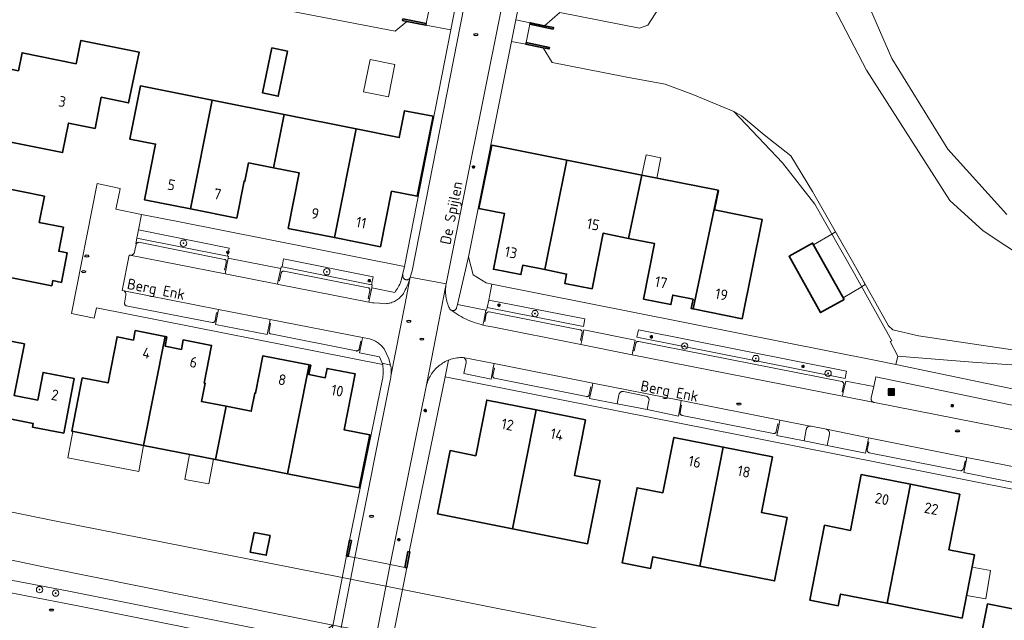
# Model space of a CAD drawing. Header units: metres. Extents: x 152610 to 160096, y 456114 to 462495.
# Tile 137 of 256: x 156603 to 156726, y 459169 to 459245. Entities that reach past the tile are written whole.
import ezdxf
from ezdxf.enums import TextEntityAlignment as Align

# ---------------------------------------------------------------- set-up
doc = ezdxf.new("R2010")
doc.units = ezdxf.units.M
doc.header["$LTSCALE"] = 0.5
doc.layers.get('0').update_dxf_attribs({"linetype": 'CONTINUOUS'})
for name, color, linetype, lineweight in [('B-PV-GK-BESCHOEIING-G', 251, 'GK-BESCHOEIING-SO', 18), ('B-PV-GK-KADEMUUR-GV', 251, 'CONTINUOUS', 35), ('B-PV-GR-BEPLANTING_CULTUUR_BODEMBEDEKKER-GV', 251, 'CONTINUOUS', 18), ('B-PV-GR-BOOM-S', 251, 'CONTINUOUS', 25), ('B-PV-IE-MEUBILAIR-S', 251, 'CONTINUOUS', 25), ('B-PV-IE-MEUBILAIR_WEGMEUBILAIR_AFVALBAK-S', 251, 'CONTINUOUS', 25), ('B-PV-KW-KUNSTWERK_DEK-GV', 251, 'CONTINUOUS', 18), ('B-PV-OG-BEBOUWING-GV', 6, 'CONTINUOUS', 35), ('B-PV-OG-BEBOUWING-T18', 1, 'CONTINUOUS', 18), ('B-PV-OG-BEBOUWING_OVERBOUWING-GV', 251, 'CONTINUOUS', 18), ('B-PV-OG-TERREIN_BEGROEID-GV', 251, 'CONTINUOUS', 18), ('B-PV-OG-TERREIN_OEVER-GV', 251, 'CONTINUOUS', 18), ('B-PV-OG-TOPOGRAFIE-T18', 1, 'CONTINUOUS', 18), ('B-PV-OG-WATER_SLOOT-GV', 251, 'CONTINUOUS', 18), ('B-PV-VH-OPENVERHARDING_BETONSTRAATSTEEN-GV', 251, 'CONTINUOUS', 18), ('B-PV-VH-OPENVERHARDING_TEGEL-GV', 251, 'CONTINUOUS', 18)]:
    doc.layers.add(name, color=color, linetype=linetype, lineweight=lineweight)
doc.styles.add('NLCS-ISO', font='NLCS-ISO.ttf')
doc.styles.add('NLCS-ISO-M750-T18', font='NLCS-ISO.ttf', dxfattribs={"height": 1.35})
doc.linetypes.add('GK-BESCHOEIING-SO', pattern='A,18,-3,[1,NLCS.SHX,S=0.6,R=0,X=0,Y=0],-3', length=24)

# ---------------------------------------------------------------- blocks, each defined once
blk = doc.blocks.new('SIE-WEG_AFVALBAK-SO')
h = blk.add_hatch(color=256)
h.dxf.hatch_style = 1
h.paths.add_polyline_path([(-1.5, -1.5), (1.5, -1.5), (1.5, 1.5), (-1.5, 1.5)])
for points in [[(-2, -2), (2, -2), (2, 2), (-2, 2)], [(-1.5, -1.5), (1.5, -1.5), (1.5, 1.5), (-1.5, 1.5)]]:
    blk.add_lwpolyline(points, close=True)
blk = doc.blocks.new('SIE-MEUBILAIR_PAAL_LICHTMAST-SO')
for points in [[(-0.62, 0), (-1, 0)], [(-0.71, 0.71), (-0.44, 0.44)], [(0, 1), (0, 0.62)], [(0.44, 0.44), (0.71, 0.71)], [(1, 0), (0.62, 0)], [(-0.71, -0.71), (-0.44, -0.44)], [(0, -0.62), (0, -1)], [(0.44, -0.44), (0.71, -0.71)]]:
    blk.add_lwpolyline(points)
blk.add_circle((0, 0), 0.5)
blk = doc.blocks.new('SIE-MEUBILAIR_PUT_RIOOLPUT-SO')
blk.add_ellipse((0, 0), major_axis=(1.25, 0), ratio=0.54)
blk = doc.blocks.new('SGR-BOOM_GBKN-SO')
at = {"linetype": 'ByBlock', "lineweight": 18}
h = blk.add_hatch(color=0, dxfattribs=at)
h.dxf.hatch_style = 1
edge = h.paths.add_edge_path()
edge.add_arc((0, 0), 0.25, 0, 360)
at = {"color": 0, "linetype": 'ByBlock', "lineweight": 18}
for radius in [2, 0.25]:
    blk.add_circle((0, 0), radius, dxfattribs=at)
at = {"color": 0, "linetype": 'ByBlock', "lineweight": 18, "style": 'NLCS-ISO'}
blk.add_attdef('SOORT', (2.5, 0), '', height=1.5, dxfattribs=at)

msp = doc.modelspace()

# ---------------------------------------------------------------- linework, layer by layer
at = {"layer": 'B-PV-GK-BESCHOEIING-G', "flags": 128}
for points in [[(156684.875, 459270.946), (156687.819, 459270.342), (156682.909, 459246.096), (156681.49, 459243.993), (156680.467, 459243.581), (156670.452, 459245.554), (156668.515, 459243.906)], [(156651.215, 459244.447), (156649.724, 459243.233), (156627.415, 459247.526), (156606.156, 459251.672), (156605.947, 459251.722), (156605.737, 459251.764), (156605.525, 459251.799), (156605.312, 459251.825), (156605.098, 459251.844), (156604.883, 459251.854), (156604.668, 459251.857), (156604.454, 459251.851), (156604.24, 459251.838), (156604.026, 459251.816), (156603.813, 459251.787), (156603.602, 459251.75), (156603.392, 459251.704), (156603.184, 459251.651), (156602.978, 459251.591), (156602.774, 459251.523), (156602.573, 459251.447), (156602.375, 459251.363), (156602.181, 459251.273), (156601.989, 459251.175), (156601.802, 459251.07), (156601.619, 459250.959), (156601.439, 459250.84), (156601.265, 459250.715), (156601.095, 459250.584), (156600.93, 459250.446), (156600.85, 459250.375), (156599.286, 459248.073), (156591.639, 459230.816), (156584.873, 459215.641), (156578.728, 459201.686), (156575.947, 459195.46), (156575.86, 459195.258), (156575.781, 459195.054), (156575.709, 459194.846), (156575.645, 459194.636), (156575.588, 459194.424), (156575.539, 459194.21), (156575.498, 459193.994), (156575.465, 459193.777), (156575.44, 459193.559), (156575.423, 459193.34), (156575.413, 459193.121), (156575.412, 459192.901), (156575.419, 459192.682), (156575.433, 459192.463), (156575.456, 459192.244), (156575.487, 459192.027), (156575.525, 459191.81), (156575.572, 459191.596), (156575.626, 459191.383), (156575.688, 459191.172), (156575.757, 459190.964), (156575.834, 459190.758), (156575.919, 459190.556), (156576.011, 459190.356), (156576.11, 459190.16), (156576.216, 459189.968), (156576.329, 459189.78), (156576.449, 459189.596), (156576.575, 459189.416), (156576.708, 459189.241), (156576.847, 459189.072), (156576.992, 459188.907), (156577.144, 459188.748), (156577.3, 459188.594), (156577.463, 459188.446), (156577.63, 459188.304), (156577.803, 459188.169), (156577.981, 459188.039), (156578.163, 459187.917), (156578.349, 459187.801), (156578.54, 459187.692), (156578.734, 459187.59), (156578.932, 459187.495), (156579.134, 459187.407), (156579.338, 459187.327), (156579.545, 459187.254), (156579.755, 459187.189), (156579.764, 459187.186), (156606.908, 459181.666), (156642.643, 459174.609), (156717.622, 459159.705)], [(156668.335, 459241.136), (156669.459, 459239.263), (156673.524, 459238.493), (156678.876, 459237.453), (156683.676, 459236.542), (156687.148, 459235.266)], [(156569.108, 459183.556), (156605.882, 459175.773), (156641.893, 459168.538), (156649.49, 459167.117), (156747.915, 459147.597)]]:
    msp.add_lwpolyline(points, dxfattribs=at)
at = {"layer": 'B-PV-GK-KADEMUUR-GV', "flags": 128}
for points in [[(156653.641, 459244.164), (156650.699, 459244.755), (156650.66, 459244.559), (156651.215, 459244.447), (156653.601, 459243.968)], [(156668.515, 459243.906), (156666.716, 459244.278), (156666.676, 459244.082), (156669.614, 459243.475), (156669.654, 459243.671)], [(156669.138, 459241.174), (156666.201, 459241.782), (156666.16, 459241.586), (156668.335, 459241.136), (156669.098, 459240.979)], [(156644.251, 459179.163), (156644.006, 459179.227), (156643.611, 459177.23), (156643.84, 459177.177)], [(156651.488, 459177.766), (156651.344, 459177.792), (156650.964, 459175.797), (156651.187, 459175.755), (156651.577, 459177.738)]]:
    msp.add_lwpolyline(points, close=True, dxfattribs=at)
at = {"layer": 'B-PV-GR-BEPLANTING_CULTUUR_BODEMBEDEKKER-GV', "flags": 128}
for points in [[(156657.275, 459246.199), (156654.177, 459246.829), (156654.137, 459246.633), (156653.641, 459244.164), (156653.601, 459243.968), (156656.723, 459243.376)], [(156666.716, 459244.278), (156664.923, 459244.643), (156664.38, 459241.924), (156666.16, 459241.586), (156666.201, 459241.782), (156666.676, 459244.082)], [(156678.44, 459197.911), (156678.376, 459197.915), (156678.312, 459197.911), (156678.25, 459197.9), (156678.189, 459197.881), (156678.131, 459197.854), (156678.077, 459197.82), (156678.027, 459197.78), (156677.984, 459197.734), (156677.946, 459197.682), (156677.914, 459197.627), (156677.89, 459197.568), (156677.874, 459197.506), (156677.637, 459196.374), (156681.422, 459195.637), (156681.649, 459196.74), (156681.652, 459196.752), (156681.661, 459196.814), (156681.662, 459196.876), (156681.655, 459196.938), (156681.641, 459196.999), (156681.618, 459197.058), (156681.589, 459197.113), (156681.552, 459197.164), (156681.51, 459197.21), (156681.462, 459197.25), (156681.409, 459197.284), (156681.353, 459197.311), (156681.293, 459197.33), (156678.457, 459197.908)], [(156702.04, 459193.535), (156701.915, 459193.56), (156701.86, 459193.56), (156701.8, 459193.552), (156701.742, 459193.536), (156701.687, 459193.513), (156701.635, 459193.482), (156701.587, 459193.445), (156701.545, 459193.402), (156701.509, 459193.354), (156701.48, 459193.301), (156701.458, 459193.245), (156701.444, 459193.187), (156701.437, 459193.127), (156701.165, 459191.69), (156704.073, 459191.128), (156704.356, 459192.569), (156704.363, 459192.629), (156704.362, 459192.694), (156704.353, 459192.758), (156704.337, 459192.82), (156704.313, 459192.88), (156704.282, 459192.937), (156704.244, 459192.989), (156704.199, 459193.036), (156704.15, 459193.078), (156704.095, 459193.113), (156704.037, 459193.141), (156703.976, 459193.161)]]:
    msp.add_lwpolyline(points, close=True, dxfattribs=at)
at = {"layer": 'B-PV-KW-KUNSTWERK_DEK-GV', "flags": 128}
msp.add_lwpolyline([(156643.84, 459177.177), (156643.611, 459177.23), (156641.916, 459168.67), (156641.752, 459167.749), (156642.797, 459167.567), (156647.253, 459166.703), (156649.336, 459166.256), (156649.5, 459167.174), (156651.187, 459175.755), (156650.964, 459175.797), (156649.105, 459176.171), (156644.66, 459177.059)], close=True, dxfattribs=at)
at = {"layer": 'B-PV-OG-BEBOUWING-GV', "flags": 128}
for points in [[(156600.354, 459238.648), (156598.805, 459231.031), (156600.796, 459230.626), (156600.557, 459229.448), (156607.907, 459227.954), (156608.66, 459231.657), (156611.984, 459230.985), (156612.777, 459234.902), (156616.212, 459234.19), (156617.545, 459240.577), (156610.215, 459242.067), (156609.615, 459239.117), (156602.804, 459240.502), (156602.345, 459238.243)], [(156634.216, 459241.121), (156633.046, 459235.47), (156635.033, 459235.045), (156636.203, 459240.696)], [(156626.724, 459234.526), (156617.688, 459236.327), (156616.359, 459229.658), (156619.596, 459229.013), (156618.202, 459222.021), (156624.003, 459220.865)], [(156634.441, 459226.042), (156635.773, 459232.723), (156626.724, 459234.526), (156624.003, 459220.865), (156629.801, 459219.709), (156630.729, 459224.38), (156630.837, 459224.359), (156631.293, 459226.664)], [(156654.498, 459232.525), (156650.922, 459233.222), (156650.248, 459229.838), (156644.826, 459230.919), (156642.083, 459217.265), (156647.874, 459216.121), (156649.285, 459223.102), (156652.498, 459222.455)], [(156644.826, 459230.919), (156635.773, 459232.723), (156634.441, 459226.042), (156637.669, 459225.405), (156636.288, 459218.41), (156642.083, 459217.265)], [(156671.32, 459226.989), (156661.875, 459228.865), (156660.262, 459220.942), (156663.487, 459220.274), (156662.093, 459213.284), (156665.542, 459212.61), (156665.772, 459213.788), (156668.537, 459213.232)], [(156680.736, 459225.119), (156671.32, 459226.989), (156668.537, 459213.232), (156671.298, 459212.676), (156671.067, 459211.505), (156674.498, 459210.823), (156675.887, 459217.806), (156679.094, 459217.168)], [(156690.337, 459223.212), (156680.736, 459225.119), (156679.094, 459217.168), (156682.36, 459216.518), (156680.977, 459209.528), (156684.411, 459208.849), (156684.644, 459210.026), (156687.195, 459209.521), (156686.957, 459208.336), (156687.196, 459208.288)], [(156605.637, 459222.471), (156596.909, 459224.215), (156594.779, 459213.556), (156606.544, 459211.204), (156606.673, 459211.851), (156607.764, 459211.637), (156608.495, 459215.341), (156607.416, 459215.554), (156608.016, 459218.558), (156604.976, 459219.166)], [(156690.376, 459223.204), (156690.337, 459223.212), (156687.196, 459208.288), (156693.369, 459207.054), (156695.868, 459219.557), (156689.886, 459220.752)], [(156706.18, 459209.498), (156702.217, 459216.567), (156699.273, 459214.925), (156703.211, 459207.846)], [(156603.1, 459203.889), (156588.501, 459206.733), (156586.472, 459196.321), (156589.335, 459195.763), (156588.714, 459192.573), (156593.288, 459191.682), (156593.909, 459194.872), (156601.072, 459193.477), (156601.263, 459194.459), (156604.208, 459193.885), (156604.121, 459193.439), (156608.047, 459192.675), (156609.385, 459199.545), (156605.459, 459200.31), (156604.781, 459196.827), (156601.836, 459197.4)], [(156620.812, 459204.834), (156617.054, 459205.566), (156616.824, 459204.388), (156614.763, 459204.789), (156613.636, 459198.998), (156610.387, 459199.63), (156609.08, 459192.916), (156618.103, 459191.14)], [(156621.019, 459204.794), (156620.812, 459204.834), (156618.103, 459191.14), (156627.142, 459189.361), (156628.467, 459196.054), (156625.37, 459196.661), (156625.818, 459198.948), (156625.72, 459198.967), (156626.638, 459203.7), (156623.081, 459204.393), (156622.851, 459203.215), (156620.79, 459203.616)], [(156638.907, 459201.275), (156633.11, 459202.411), (156632.187, 459197.7), (156632.079, 459197.721), (156631.631, 459195.435), (156628.467, 459196.054), (156627.142, 459189.361), (156636.188, 459187.58)], [(156639.131, 459201.231), (156638.907, 459201.275), (156636.188, 459187.58), (156645.219, 459185.803), (156646.543, 459192.467), (156643.314, 459193.1), (156644.703, 459200.127), (156641.17, 459200.819), (156640.94, 459199.642), (156638.88, 459200.049)], [(156667.456, 459195.588), (156661.258, 459196.827), (156659.876, 459189.833), (156656.644, 459190.485), (156655.056, 459182.523), (156664.506, 459180.64)], [(156673.67, 459194.345), (156667.456, 459195.588), (156664.506, 459180.64), (156673.919, 459178.764), (156675.509, 459186.716), (156672.273, 459187.363)], [(156690.985, 459190.916), (156684.796, 459192.146), (156683.395, 459185.177), (156680.153, 459185.81), (156678.278, 459176.375), (156681.858, 459175.663), (156682.15, 459177.134), (156688.047, 459175.962)], [(156697.176, 459189.685), (156690.985, 459190.916), (156688.047, 459175.962), (156697.441, 459174.094), (156699.024, 459182.058), (156695.788, 459182.702)], [(156714.543, 459186.248), (156708.337, 459187.475), (156706.974, 459180.456), (156703.737, 459181.096), (156701.875, 459171.678), (156705.446, 459170.972), (156705.737, 459172.444), (156711.588, 459171.287)], [(156720.751, 459185.021), (156714.543, 459186.248), (156711.588, 459171.287), (156721.03, 459169.42), (156722.602, 459177.366), (156719.364, 459178.006)], [(156634.011, 459179.795), (156632.011, 459180.167), (156631.518, 459177.703), (156633.518, 459177.33)], [(156737.682, 459178.296), (156731.807, 459179.47), (156731.641, 459178.637), (156729.081, 459179.149), (156727.367, 459170.579), (156724.209, 459171.211), (156722.532, 459162.827), (156729.893, 459161.354), (156730.862, 459166.254), (156734.295, 459165.551), (156735.586, 459172.052), (156736.405, 459171.893)]]:
    msp.add_lwpolyline(points, close=True, dxfattribs=at)
at = {"layer": 'B-PV-OG-BEBOUWING_OVERBOUWING-GV', "flags": 128}
for points in [[(156649.704, 459239.042), (156646.575, 459239.678), (156645.745, 459235.595), (156648.874, 459234.959)], [(156683.156, 459227.289), (156681.297, 459227.678), (156680.736, 459225.119), (156682.623, 459224.744)], [(156708.32, 459211.045), (156708.389, 459211.087), (156708.853, 459211.373), (156708.32, 459212.326), (156707.238, 459214.26), (156705.122, 459217.985), (156704.639, 459217.697), (156702.347, 459216.335), (156706.084, 459209.67)], [(156618.103, 459191.14), (156609.217, 459192.889), (156608.582, 459189.567), (156617.478, 459187.868)], [(156626.89, 459189.411), (156623.865, 459190.006), (156623.282, 459186.862), (156626.313, 459186.3)], [(156724.615, 459175.411), (156722.294, 459175.811), (156721.591, 459172.255), (156724, 459171.84)]]:
    msp.add_lwpolyline(points, close=True, dxfattribs=at)
at = {"layer": 'B-PV-OG-TERREIN_BEGROEID-GV', "flags": 128}
msp.add_lwpolyline([(156704.417, 459257.639), (156712.177, 459239.772), (156719.233, 459228.394), (156726.673, 459220.161)], dxfattribs=at)
for points in [[(156628.863, 459215.933), (156617.46, 459218.23), (156617.255, 459217.206), (156628.658, 459214.909)], [(156646.976, 459212.329), (156635.704, 459214.582), (156635.508, 459213.574), (156646.746, 459211.332)], [(156673.596, 459207.04), (156661.503, 459209.412), (156661.31, 459208.464), (156673.404, 459206.091)], [(156706.507, 459200.48), (156680.315, 459205.654), (156680.117, 459204.736), (156706.309, 459199.562)], [(156722.335, 459201.581), (156712.935, 459202.369), (156712.71, 459201.291), (156733.578, 459196.938), (156733.597, 459196.934), (156734.257, 459199.998), (156734.232, 459200.007), (156731.612, 459200.953)], [(156733.147, 459194.965), (156710.18, 459199.76), (156709.945, 459198.529), (156709.61, 459197.114), (156709.6, 459197.062), (156709.595, 459197.001), (156709.598, 459196.939), (156709.609, 459196.878), (156709.628, 459196.819), (156709.655, 459196.763), (156709.688, 459196.711), (156709.728, 459196.664), (156709.773, 459196.622), (156709.824, 459196.587), (156709.879, 459196.558), (156709.937, 459196.537), (156709.997, 459196.523), (156733.245, 459191.946), (156737.182, 459186.514), (156738.424, 459186.447), (156735.535, 459191.833), (156734.836, 459194.369), (156733.119, 459194.719), (156733.171, 459194.96)], [(156605.882, 459175.773), (156569.108, 459183.556), (156568.124, 459181.41), (156568.042, 459181.227), (156570.807, 459180.019), (156608.498, 459172.841), (156639.642, 459166.657), (156639.495, 459166.873), (156641.892, 459168.538)], [(156570.807, 459180.019), (156568.042, 459181.227), (156567.185, 459179.325), (156573.747, 459178.034), (156603.125, 459172.257), (156610.023, 459170.908), (156636.208, 459165.704), (156637.695, 459165.419), (156638.928, 459165.171), (156639.047, 459165.173), (156639.234, 459165.183), (156639.42, 459165.201), (156639.605, 459165.227), (156639.788, 459165.261), (156639.97, 459165.303), (156640.15, 459165.353), (156640.328, 459165.41), (156640.503, 459165.475), (156640.675, 459165.547), (156640.785, 459165.598), (156641.271, 459167.833), (156639.644, 459166.654), (156639.642, 459166.657), (156608.498, 459172.841)]]:
    msp.add_lwpolyline(points, close=True, dxfattribs=at)
at = {"layer": 'B-PV-OG-TERREIN_OEVER-GV', "flags": 128}
for points in [[(156726.673, 459220.161), (156719.233, 459228.394), (156712.177, 459239.772), (156704.417, 459257.639)], [(156704.371, 459247.285), (156709.025, 459238.306), (156719.469, 459221.932), (156723.665, 459218.12), (156729.365, 459214.358)], [(156732.423, 459202.385), (156715.528, 459204.906), (156712.311, 459205.683), (156711.768, 459206.162), (156707.238, 459214.26), (156702.23, 459223.077), (156699.493, 459227.541), (156696.12, 459230.178), (156693.304, 459232.573), (156692.307, 459233.13), (156698.431, 459226.674), (156702.492, 459221.459), (156707.483, 459212.714), (156712.177, 459204.283), (156712.002, 459204.189), (156712.935, 459202.369), (156722.335, 459201.581), (156731.612, 459200.953)]]:
    msp.add_lwpolyline(points, dxfattribs=at)
at = {"layer": 'B-PV-OG-WATER_SLOOT-GV', "flags": 128}
for points in [[(156627.415, 459247.526), (156649.724, 459243.233), (156651.215, 459244.447), (156650.66, 459244.559), (156650.699, 459244.755), (156653.641, 459244.164), (156654.137, 459246.633)], [(156729.365, 459214.358), (156723.665, 459218.12), (156719.469, 459221.932), (156709.025, 459238.306), (156704.371, 459247.285)], [(156682.909, 459246.096), (156681.49, 459243.993), (156680.467, 459243.581), (156670.452, 459245.554), (156668.515, 459243.906), (156669.654, 459243.671), (156669.614, 459243.475), (156666.676, 459244.082), (156666.201, 459241.782), (156669.138, 459241.174), (156669.098, 459240.979), (156668.335, 459241.136), (156669.459, 459239.263), (156673.524, 459238.493), (156678.876, 459237.453), (156683.676, 459236.542), (156687.148, 459235.266), (156692.307, 459233.13), (156693.304, 459232.573), (156696.12, 459230.178), (156699.493, 459227.541), (156702.23, 459223.077), (156707.238, 459214.26), (156711.768, 459206.162), (156712.311, 459205.683), (156715.528, 459204.906), (156732.423, 459202.385)], [(156743.019, 459154.657), (156721.2, 459158.994), (156721.166, 459158.821), (156717.572, 459159.448), (156717.622, 459159.705), (156642.643, 459174.609), (156606.908, 459181.666), (156579.764, 459187.186)], [(156569.108, 459183.556), (156605.882, 459175.773), (156641.892, 459168.538), (156649.49, 459167.117), (156747.915, 459147.597)]]:
    msp.add_lwpolyline(points, dxfattribs=at)
at = {"layer": 'B-PV-VH-OPENVERHARDING_BETONSTRAATSTEEN-GV', "flags": 128}
for points in [[(156663.186, 459270.778), (156651.869, 459213.086), (156651.622, 459212.299), (156656.146, 459211.453), (156667.706, 459269.114)], [(156733.245, 459191.946), (156709.997, 459196.523), (156705.983, 459197.316), (156679.542, 459202.543), (156673.088, 459203.819), (156661.72, 459206.066), (156661.709, 459206.068), (156661.413, 459206.119), (156661.119, 459206.178), (156660.826, 459206.245), (156660.756, 459206.263), (156660.535, 459206.319), (156660.246, 459206.401), (156659.96, 459206.491), (156659.676, 459206.589), (156659.394, 459206.694), (156659.116, 459206.806), (156658.841, 459206.926), (156658.569, 459207.053), (156658.3, 459207.187), (156658.036, 459207.329), (156657.775, 459207.477), (156657.518, 459207.633), (156657.265, 459207.795), (156657.017, 459207.964), (156656.773, 459208.139), (156656.759, 459208.147), (156656.708, 459208.182), (156656.661, 459208.223), (156656.621, 459208.27), (156656.586, 459208.321), (156656.559, 459208.377), (156656.489, 459208.528), (156656.412, 459208.712), (156656.342, 459208.899), (156656.28, 459209.088), (156656.225, 459209.28), (156656.178, 459209.473), (156656.139, 459209.669), (156656.108, 459209.866), (156656.085, 459210.064), (156656.07, 459210.262), (156656.063, 459210.462), (156656.063, 459210.661), (156656.072, 459210.86), (156656.089, 459211.059), (156656.113, 459211.256), (156653.683, 459198.745), (156653.737, 459198.931), (156653.799, 459199.114), (156653.868, 459199.294), (156653.945, 459199.471), (156654.028, 459199.645), (156654.119, 459199.815), (156654.217, 459199.981), (156654.322, 459200.143), (156654.433, 459200.301), (156654.551, 459200.454), (156654.675, 459200.602), (156654.805, 459200.744), (156654.941, 459200.881), (156655.083, 459201.013), (156655.229, 459201.138), (156655.381, 459201.257), (156655.538, 459201.37), (156655.699, 459201.476), (156655.864, 459201.576), (156656.034, 459201.668), (156656.207, 459201.753), (156656.383, 459201.832), (156656.434, 459201.852), (156656.563, 459201.902), (156656.745, 459201.966), (156656.93, 459202.021), (156657.117, 459202.069), (156657.306, 459202.109), (156657.496, 459202.142), (156657.688, 459202.166), (156657.88, 459202.183), (156658.073, 459202.191), (156658.266, 459202.191), (156658.287, 459202.191), (156662.171, 459201.423), (156674.594, 459198.965), (156685.704, 459196.767), (156698.104, 459194.314), (156701.915, 459193.56), (156702.04, 459193.535), (156703.976, 459193.161), (156709.265, 459192.103), (156721.624, 459189.632), (156731.651, 459187.627)], [(156636.208, 459165.704), (156610.023, 459170.908), (156603.125, 459172.257), (156573.747, 459178.034)]]:
    msp.add_lwpolyline(points, dxfattribs=at)
for points in [[(156628.658, 459214.909), (156617.255, 459217.206), (156617.1, 459216.495), (156617.172, 459216.466), (156617.197, 459216.513), (156617.229, 459216.555), (156617.266, 459216.592), (156617.309, 459216.622), (156617.356, 459216.646), (156617.406, 459216.663), (156617.458, 459216.672), (156628.266, 459214.519), (156628.29, 459214.514), (156628.334, 459214.499), (156628.375, 459214.477), (156628.411, 459214.447), (156628.442, 459214.413), (156628.466, 459214.373), (156628.483, 459214.33), (156628.493, 459214.284), (156628.494, 459214.238), (156628.488, 459214.192), (156628.418, 459213.839), (156628.289, 459213.192), (156628.443, 459213.175), (156628.737, 459214.685), (156628.787, 459214.875)], [(156628.349, 459212.698), (156628.443, 459213.175), (156628.289, 459213.192), (156628.418, 459213.839), (156628.488, 459214.192), (156628.494, 459214.238), (156628.493, 459214.284), (156628.483, 459214.33), (156628.466, 459214.373), (156628.442, 459214.413), (156628.411, 459214.447), (156628.375, 459214.477), (156628.334, 459214.499), (156628.29, 459214.514), (156628.266, 459214.519), (156617.458, 459216.672), (156617.406, 459216.663), (156617.356, 459216.646), (156617.309, 459216.622), (156617.266, 459216.592), (156617.229, 459216.555), (156617.197, 459216.513), (156617.172, 459216.466), (156617.155, 459216.416), (156617.152, 459216.406), (156617.039, 459215.864), (156616.951, 459215.443), (156616.949, 459215.435), (156616.931, 459215.374), (156616.906, 459215.317), (156616.873, 459215.263), (156616.834, 459215.213), (156616.789, 459215.169), (156616.738, 459215.131), (156616.684, 459215.099), (156616.625, 459215.075), (156616.565, 459215.058), (156616.502, 459215.049), (156616.439, 459215.048), (156616.376, 459215.055)], [(156650.929, 459208.76), (156651.557, 459212.06), (156651.484, 459211.824), (156651.403, 459211.59), (156651.315, 459211.359), (156651.219, 459211.131), (156651.117, 459210.906), (156651.006, 459210.684), (156650.889, 459210.466), (156650.765, 459210.252), (156650.679, 459210.113), (156650.586, 459209.994), (156650.486, 459209.88), (156650.381, 459209.771), (156650.27, 459209.668), (156650.153, 459209.571), (156650.032, 459209.48), (156649.906, 459209.396), (156649.776, 459209.318), (156649.642, 459209.248), (156649.504, 459209.185), (156649.363, 459209.128), (156649.22, 459209.08), (156649.074, 459209.039), (156648.926, 459209.006), (156648.777, 459208.981), (156648.626, 459208.964), (156648.513, 459208.956), (156647.774, 459209.005), (156647.034, 459209.046), (156646.861, 459209.054), (156646.428, 459209.14), (156635.106, 459211.368), (156634.94, 459211.401), (156628.349, 459212.698), (156616.376, 459215.055), (156616.286, 459215.068), (156615.392, 459210.619), (156615.601, 459210.578), (156627.514, 459208.244), (156634.007, 459206.971), (156645.626, 459204.694), (156646.489, 459204.525), (156646.645, 459204.482), (156646.798, 459204.431), (156646.949, 459204.373), (156647.097, 459204.307), (156647.242, 459204.234), (156647.382, 459204.154), (156647.519, 459204.067), (156647.65, 459203.974), (156647.778, 459203.874), (156647.9, 459203.768), (156648.017, 459203.656), (156648.128, 459203.539), (156648.233, 459203.416), (156648.332, 459203.288), (156648.398, 459203.194), (156648.916, 459202.033), (156649.141, 459201.243), (156649.147, 459201.218), (156649.182, 459201.051), (156649.209, 459200.881), (156649.229, 459200.711), (156649.24, 459200.54), (156649.244, 459200.368), (156649.24, 459200.197), (156649.227, 459200.026), (156649.207, 459199.856)], [(156628.443, 459213.175), (156628.349, 459212.698), (156634.94, 459211.401), (156635.032, 459211.866), (156635.365, 459213.375), (156628.737, 459214.685)], [(156635.508, 459213.574), (156635.413, 459213.588), (156635.365, 459213.375), (156635.032, 459211.866), (156635.193, 459211.809), (156635.404, 459212.792), (156635.413, 459212.833), (156635.431, 459212.879), (156635.456, 459212.922), (156635.488, 459212.96), (156635.525, 459212.993), (156635.567, 459213.019), (156635.612, 459213.038), (156635.661, 459213.049), (156635.71, 459213.052), (156635.759, 459213.048), (156646.349, 459210.948), (156646.356, 459210.946), (156646.402, 459210.927), (156646.444, 459210.901), (156646.481, 459210.869), (156646.513, 459210.831), (156646.538, 459210.789), (156646.555, 459210.743), (156646.565, 459210.695), (156646.568, 459210.646), (156646.562, 459210.597), (156646.346, 459209.61), (156646.514, 459209.577), (156646.787, 459210.957), (156646.859, 459211.31), (156646.746, 459211.332)], [(156646.428, 459209.14), (156646.514, 459209.577), (156646.346, 459209.61), (156646.562, 459210.597), (156646.568, 459210.646), (156646.565, 459210.695), (156646.555, 459210.743), (156646.538, 459210.789), (156646.513, 459210.831), (156646.481, 459210.869), (156646.444, 459210.901), (156646.402, 459210.927), (156646.356, 459210.946), (156646.349, 459210.948), (156635.759, 459213.048), (156635.71, 459213.052), (156635.661, 459213.049), (156635.612, 459213.038), (156635.567, 459213.019), (156635.525, 459212.993), (156635.488, 459212.96), (156635.456, 459212.922), (156635.431, 459212.879), (156635.413, 459212.833), (156635.404, 459212.792), (156635.193, 459211.809), (156635.032, 459211.866), (156634.94, 459211.401), (156635.106, 459211.368)], [(156653.683, 459198.745), (156656.113, 459211.256), (156656.146, 459211.453), (156651.622, 459212.299), (156651.616, 459212.28), (156651.593, 459212.224), (156651.557, 459212.06), (156650.929, 459208.76), (156649.207, 459199.856), (156649.178, 459199.687), (156649.142, 459199.519), (156644.66, 459177.059), (156649.105, 459176.171), (156653.637, 459198.558)], [(156646.514, 459209.577), (156646.428, 459209.14), (156646.861, 459209.054), (156647.034, 459209.046), (156647.774, 459209.005), (156648.513, 459208.956), (156648.626, 459208.964), (156648.777, 459208.981), (156648.926, 459209.006), (156649.074, 459209.039), (156649.22, 459209.08), (156649.363, 459209.128), (156649.504, 459209.185), (156649.642, 459209.248), (156649.776, 459209.318), (156649.906, 459209.396), (156650.032, 459209.48), (156650.153, 459209.571), (156650.27, 459209.668), (156650.381, 459209.771), (156650.486, 459209.88), (156650.586, 459209.994), (156650.679, 459210.113), (156650.765, 459210.252), (156650.889, 459210.466), (156651.006, 459210.684), (156651.117, 459210.906), (156651.219, 459211.131), (156651.315, 459211.359), (156651.403, 459211.59), (156651.484, 459211.824), (156651.557, 459212.06), (156651.593, 459212.224), (156651.562, 459212.171), (156651.525, 459212.122), (156651.482, 459212.079), (156651.434, 459212.042), (156651.381, 459212.011), (156651.324, 459211.988), (156651.265, 459211.972), (156651.205, 459211.964), (156651.144, 459211.963), (156651.083, 459211.971), (156651.024, 459211.987), (156650.967, 459212.01), (156650.914, 459212.041), (156650.866, 459212.078), (156650.822, 459212.121), (156650.785, 459212.169), (156650.754, 459212.222), (156650.731, 459212.279), (156650.715, 459212.338), (156650.707, 459212.398), (156650.707, 459212.459), (156650.714, 459212.52), (156650.73, 459212.579), (156650.672, 459212.594), (156650.496, 459211.89), (156650.455, 459211.773), (156650.382, 459211.585), (156650.302, 459211.401), (156650.214, 459211.22), (156650.119, 459211.042), (156650.017, 459210.868), (156649.909, 459210.698), (156649.794, 459210.533), (156649.672, 459210.373), (156646.787, 459210.957)], [(156627.425, 459207.791), (156627.514, 459208.244), (156615.601, 459210.578), (156615.642, 459210.553), (156615.695, 459210.512), (156615.742, 459210.464), (156615.783, 459210.412), (156615.817, 459210.355), (156615.845, 459210.294), (156615.865, 459210.231), (156615.877, 459210.165), (156615.882, 459210.099), (156615.878, 459210.032), (156615.673, 459209.038), (156615.68, 459208.983), (156615.696, 459208.929), (156615.718, 459208.878), (156615.748, 459208.831), (156615.784, 459208.789), (156615.826, 459208.752), (156615.873, 459208.721), (156615.915, 459208.701), (156626.731, 459206.58), (156626.782, 459206.578), (156626.833, 459206.583), (156626.882, 459206.597), (156626.929, 459206.617), (156626.972, 459206.645), (156627.01, 459206.68), (156627.042, 459206.719), (156627.067, 459206.764), (156627.086, 459206.811), (156627.091, 459206.831), (156627.275, 459207.805)], [(156627.514, 459208.244), (156627.425, 459207.791), (156627.141, 459206.351), (156633.643, 459205.069), (156633.912, 459206.485), (156634.007, 459206.971)], [(156660.756, 459206.263), (156660.865, 459206.763), (156661.146, 459208.14), (156657.563, 459208.849), (156657.466, 459208.435), (156657.462, 459208.422), (156657.44, 459208.364), (156657.411, 459208.309), (156657.375, 459208.258), (156657.333, 459208.213), (156657.286, 459208.173), (156657.233, 459208.14), (156657.177, 459208.114), (156657.118, 459208.095), (156657.057, 459208.084), (156656.995, 459208.081), (156656.933, 459208.086), (156656.873, 459208.099), (156656.815, 459208.119), (156656.773, 459208.139), (156657.017, 459207.964), (156657.265, 459207.795), (156657.518, 459207.633), (156657.775, 459207.477), (156658.036, 459207.329), (156658.3, 459207.187), (156658.569, 459207.053), (156658.841, 459206.926), (156659.116, 459206.806), (156659.394, 459206.694), (156659.676, 459206.589), (156659.96, 459206.491), (156660.246, 459206.401), (156660.535, 459206.319)], [(156673.088, 459203.819), (156673.186, 459204.315), (156673.052, 459204.352), (156673.234, 459205.333), (156673.236, 459205.383), (156673.229, 459205.433), (156673.215, 459205.481), (156673.193, 459205.527), (156673.165, 459205.568), (156673.13, 459205.604), (156673.09, 459205.635), (156673.046, 459205.659), (156672.998, 459205.675), (156672.962, 459205.682), (156661.56, 459207.947), (156661.525, 459207.942), (156661.464, 459207.927), (156661.406, 459207.904), (156661.351, 459207.874), (156661.301, 459207.837), (156661.255, 459207.794), (156661.216, 459207.745), (156661.183, 459207.692), (156660.994, 459206.727), (156660.865, 459206.763), (156660.756, 459206.263), (156660.826, 459206.245), (156661.119, 459206.178), (156661.413, 459206.119), (156661.709, 459206.068), (156661.72, 459206.066)], [(156645.53, 459204.204), (156645.626, 459204.694), (156634.007, 459206.971), (156633.912, 459206.485), (156634.073, 459206.465), (156633.881, 459205.49), (156633.874, 459205.443), (156633.874, 459205.396), (156633.883, 459205.349), (156633.9, 459205.304), (156633.923, 459205.263), (156633.953, 459205.226), (156633.989, 459205.195), (156634.03, 459205.17), (156634.074, 459205.153), (156634.106, 459205.145), (156644.808, 459203.01), (156644.859, 459203.002), (156644.91, 459203.003), (156644.961, 459203.011), (156645.01, 459203.027), (156645.056, 459203.05), (156645.097, 459203.08), (156645.134, 459203.117), (156645.164, 459203.158), (156645.188, 459203.204), (156645.204, 459203.252), (156645.211, 459203.288), (156645.395, 459204.23)], [(156645.626, 459204.694), (156645.53, 459204.204), (156645.248, 459202.783), (156647.775, 459202.271), (156648.106, 459201.458), (156649.141, 459201.243), (156648.916, 459202.033), (156648.398, 459203.194), (156648.332, 459203.288), (156648.233, 459203.416), (156648.128, 459203.539), (156648.017, 459203.656), (156647.9, 459203.768), (156647.778, 459203.874), (156647.65, 459203.974), (156647.519, 459204.067), (156647.382, 459204.154), (156647.242, 459204.234), (156647.097, 459204.307), (156646.949, 459204.373), (156646.798, 459204.431), (156646.645, 459204.482), (156646.489, 459204.525)], [(156673.186, 459204.315), (156673.088, 459203.819), (156679.542, 459202.543), (156679.641, 459203.045), (156679.916, 459204.347), (156673.446, 459205.676)], [(156705.983, 459197.316), (156706.082, 459197.816), (156705.952, 459197.855), (156706.136, 459198.824), (156706.14, 459198.874), (156706.135, 459198.923), (156706.123, 459198.972), (156706.103, 459199.018), (156706.077, 459199.06), (156706.043, 459199.097), (156706.005, 459199.128), (156705.962, 459199.153), (156705.915, 459199.171), (156705.895, 459199.176), (156680.36, 459204.198), (156680.314, 459204.209), (156680.267, 459204.212), (156680.22, 459204.206), (156680.175, 459204.193), (156680.133, 459204.173), (156680.094, 459204.146), (156680.061, 459204.112), (156680.034, 459204.074), (156680.014, 459204.031), (156680.004, 459203.998), (156679.786, 459203.015), (156679.641, 459203.045), (156679.542, 459202.543)], [(156662.069, 459200.908), (156662.171, 459201.423), (156658.287, 459202.191), (156658.348, 459202.166), (156658.406, 459202.133), (156658.46, 459202.094), (156658.509, 459202.049), (156658.551, 459201.998), (156658.588, 459201.942), (156658.617, 459201.883), (156658.639, 459201.82), (156658.653, 459201.755), (156658.66, 459201.689), (156658.658, 459201.623), (156658.651, 459201.568), (156658.355, 459200.183), (156661.785, 459199.482)], [(156674.495, 459198.463), (156674.594, 459198.965), (156662.171, 459201.423), (156662.069, 459200.908), (156662.215, 459200.866), (156662.016, 459199.936), (156662.007, 459199.89), (156662.006, 459199.844), (156662.014, 459199.798), (156662.029, 459199.754), (156662.051, 459199.713), (156662.08, 459199.677), (156662.115, 459199.646), (156662.154, 459199.621), (156662.197, 459199.604), (156662.244, 459199.594), (156673.792, 459197.272), (156673.837, 459197.264), (156673.882, 459197.263), (156673.927, 459197.27), (156673.97, 459197.286), (156674.009, 459197.308), (156674.044, 459197.337), (156674.074, 459197.372), (156674.097, 459197.411), (156674.112, 459197.453), (156674.12, 459197.498), (156674.121, 459197.522), (156674.322, 459198.489)], [(156685.601, 459196.245), (156685.704, 459196.767), (156674.594, 459198.965), (156674.495, 459198.463), (156674.179, 459197.036), (156677.637, 459196.374), (156677.874, 459197.506), (156677.89, 459197.568), (156677.914, 459197.627), (156677.946, 459197.682), (156677.984, 459197.734), (156678.027, 459197.78), (156678.077, 459197.82), (156678.131, 459197.854), (156678.189, 459197.881), (156678.25, 459197.9), (156678.312, 459197.911), (156678.376, 459197.915), (156678.44, 459197.911), (156678.457, 459197.908), (156681.293, 459197.33), (156681.353, 459197.311), (156681.409, 459197.284), (156681.462, 459197.25), (156681.51, 459197.21), (156681.552, 459197.164), (156681.589, 459197.113), (156681.618, 459197.058), (156681.641, 459196.999), (156681.655, 459196.938), (156681.662, 459196.876), (156681.661, 459196.814), (156681.652, 459196.752), (156681.649, 459196.74), (156681.422, 459195.637), (156685.344, 459194.825)], [(156706.082, 459197.816), (156705.983, 459197.316), (156709.997, 459196.523), (156709.937, 459196.537), (156709.879, 459196.558), (156709.824, 459196.587), (156709.773, 459196.622), (156709.728, 459196.664), (156709.688, 459196.711), (156709.655, 459196.763), (156709.628, 459196.819), (156709.609, 459196.878), (156709.598, 459196.939), (156709.595, 459197.001), (156709.6, 459197.062), (156709.61, 459197.114), (156709.945, 459198.529), (156706.392, 459199.233)], [(156698.004, 459193.806), (156698.104, 459194.314), (156685.704, 459196.767), (156685.601, 459196.245), (156685.735, 459196.197), (156685.572, 459195.257), (156685.565, 459195.21), (156685.566, 459195.162), (156685.575, 459195.115), (156685.592, 459195.07), (156685.616, 459195.028), (156685.646, 459194.991), (156685.682, 459194.96), (156685.723, 459194.935), (156685.768, 459194.917), (156685.814, 459194.907), (156685.818, 459194.906), (156697.293, 459192.626), (156697.342, 459192.62), (156697.392, 459192.622), (156697.441, 459192.632), (156697.488, 459192.649), (156697.531, 459192.674), (156697.57, 459192.705), (156697.603, 459192.742), (156697.63, 459192.784), (156697.65, 459192.83), (156697.662, 459192.878), (156697.664, 459192.892), (156697.846, 459193.843)], [(156698.104, 459194.314), (156698.004, 459193.806), (156697.711, 459192.388), (156701.165, 459191.69), (156701.437, 459193.127), (156701.444, 459193.187), (156701.458, 459193.245), (156701.48, 459193.301), (156701.509, 459193.354), (156701.545, 459193.402), (156701.587, 459193.445), (156701.635, 459193.482), (156701.687, 459193.513), (156701.742, 459193.536), (156701.8, 459193.552), (156701.86, 459193.56), (156701.915, 459193.56)], [(156709.158, 459191.57), (156709.265, 459192.103), (156703.976, 459193.161), (156704.037, 459193.141), (156704.095, 459193.113), (156704.15, 459193.078), (156704.199, 459193.036), (156704.244, 459192.989), (156704.282, 459192.937), (156704.313, 459192.88), (156704.337, 459192.82), (156704.353, 459192.758), (156704.362, 459192.694), (156704.363, 459192.629), (156704.356, 459192.569), (156704.073, 459191.128), (156708.877, 459190.173)], [(156721.525, 459189.138), (156721.624, 459189.632), (156709.265, 459192.103), (156709.158, 459191.57), (156709.305, 459191.54), (156709.102, 459190.561), (156709.099, 459190.512), (156709.104, 459190.463), (156709.116, 459190.415), (156709.137, 459190.37), (156709.164, 459190.329), (156709.197, 459190.292), (156709.236, 459190.262), (156709.28, 459190.238), (156709.326, 459190.222), (156709.36, 459190.215), (156720.841, 459187.94), (156720.898, 459187.947), (156720.954, 459187.962), (156721.007, 459187.984), (156721.057, 459188.014), (156721.102, 459188.05), (156721.141, 459188.092), (156721.174, 459188.139), (156721.197, 459188.182), (156721.405, 459189.164)], [(156721.624, 459189.632), (156721.525, 459189.138), (156721.242, 459187.724), (156730.809, 459185.821), (156730.831, 459185.913), (156731.101, 459187.231), (156731.116, 459187.292), (156731.139, 459187.35), (156731.168, 459187.405), (156731.205, 459187.455), (156731.248, 459187.501), (156731.296, 459187.54), (156731.349, 459187.573), (156731.405, 459187.6), (156731.465, 459187.618), (156731.526, 459187.629), (156731.589, 459187.632), (156731.651, 459187.627)], [(156649.105, 459176.171), (156644.66, 459177.059), (156642.797, 459167.567), (156647.253, 459166.703)]]:
    msp.add_lwpolyline(points, close=True, dxfattribs=at)
at = {"layer": 'B-PV-VH-OPENVERHARDING_TEGEL-GV', "flags": 128}
for points in [[(156667.706, 459269.114), (156656.146, 459211.453), (156656.113, 459211.256), (156656.089, 459211.059), (156656.072, 459210.86), (156656.063, 459210.661), (156656.063, 459210.462), (156656.07, 459210.262), (156656.085, 459210.064), (156656.108, 459209.866), (156656.139, 459209.669), (156656.178, 459209.473), (156656.225, 459209.28), (156656.28, 459209.088), (156656.342, 459208.899), (156656.412, 459208.712), (156656.489, 459208.528), (156656.559, 459208.377), (156656.586, 459208.321), (156656.621, 459208.27), (156656.661, 459208.223), (156656.708, 459208.182), (156656.759, 459208.147), (156656.773, 459208.139), (156656.815, 459208.119), (156656.873, 459208.099), (156656.933, 459208.086), (156656.995, 459208.081), (156657.057, 459208.084), (156657.118, 459208.095), (156657.177, 459208.114), (156657.233, 459208.14), (156657.286, 459208.173), (156657.333, 459208.213), (156657.375, 459208.258), (156657.411, 459208.309), (156657.44, 459208.364), (156657.462, 459208.422), (156657.466, 459208.435), (156657.563, 459208.849), (156658.97, 459214.826), (156664.38, 459241.924), (156664.923, 459244.643), (156670.431, 459272.229)], [(156657.275, 459246.199), (156656.723, 459243.376), (156650.903, 459213.626), (156650.672, 459212.594), (156650.73, 459212.579), (156650.714, 459212.52), (156650.707, 459212.459), (156650.707, 459212.398), (156650.715, 459212.338), (156650.731, 459212.279), (156650.754, 459212.222), (156650.785, 459212.169), (156650.822, 459212.121), (156650.866, 459212.078), (156650.914, 459212.041), (156650.967, 459212.01), (156651.024, 459211.987), (156651.083, 459211.971), (156651.144, 459211.963), (156651.205, 459211.964), (156651.265, 459211.972), (156651.324, 459211.988), (156651.381, 459212.011), (156651.434, 459212.042), (156651.482, 459212.079), (156651.525, 459212.122), (156651.562, 459212.171), (156651.593, 459212.224), (156651.616, 459212.28), (156651.622, 459212.299), (156651.869, 459213.086), (156663.186, 459270.778)], [(156733.578, 459196.938), (156712.71, 459201.291), (156710.432, 459201.766), (156661.903, 459211.421), (156661.503, 459209.412), (156673.596, 459207.04), (156673.404, 459206.091), (156661.31, 459208.464), (156661.236, 459208.119), (156661.146, 459208.14), (156660.865, 459206.763), (156660.994, 459206.727), (156661.183, 459207.692), (156661.216, 459207.745), (156661.255, 459207.794), (156661.301, 459207.837), (156661.351, 459207.874), (156661.406, 459207.904), (156661.464, 459207.927), (156661.525, 459207.942), (156661.56, 459207.947), (156672.962, 459205.682), (156672.998, 459205.675), (156673.046, 459205.659), (156673.09, 459205.635), (156673.13, 459205.604), (156673.165, 459205.568), (156673.193, 459205.527), (156673.215, 459205.481), (156673.229, 459205.433), (156673.236, 459205.383), (156673.234, 459205.333), (156673.052, 459204.352), (156673.186, 459204.315), (156673.446, 459205.676), (156679.916, 459204.347), (156679.641, 459203.045), (156679.786, 459203.015), (156680.004, 459203.998), (156680.014, 459204.031), (156680.034, 459204.074), (156680.061, 459204.112), (156680.094, 459204.146), (156680.133, 459204.173), (156680.175, 459204.193), (156680.22, 459204.206), (156680.267, 459204.212), (156680.314, 459204.209), (156680.36, 459204.198), (156705.895, 459199.176), (156705.915, 459199.171), (156705.962, 459199.153), (156706.005, 459199.128), (156706.043, 459199.097), (156706.077, 459199.06), (156706.103, 459199.018), (156706.123, 459198.972), (156706.135, 459198.923), (156706.14, 459198.874), (156706.136, 459198.824), (156705.952, 459197.855), (156706.082, 459197.816), (156706.392, 459199.233), (156709.945, 459198.529), (156710.18, 459199.76), (156733.147, 459194.965)], [(156730.809, 459185.821), (156721.242, 459187.724), (156721.525, 459189.138), (156721.405, 459189.164), (156721.197, 459188.182), (156721.174, 459188.139), (156721.141, 459188.092), (156721.102, 459188.05), (156721.057, 459188.014), (156721.007, 459187.984), (156720.954, 459187.962), (156720.898, 459187.947), (156720.841, 459187.94), (156709.36, 459190.215), (156709.326, 459190.222), (156709.28, 459190.238), (156709.236, 459190.262), (156709.197, 459190.292), (156709.164, 459190.329), (156709.137, 459190.37), (156709.116, 459190.415), (156709.104, 459190.463), (156709.099, 459190.512), (156709.102, 459190.561), (156709.305, 459191.54), (156709.158, 459191.57), (156708.877, 459190.173), (156704.073, 459191.128), (156701.165, 459191.69), (156697.711, 459192.388), (156698.004, 459193.806), (156697.846, 459193.843), (156697.664, 459192.892), (156697.662, 459192.878), (156697.65, 459192.83), (156697.63, 459192.784), (156697.603, 459192.742), (156697.57, 459192.705), (156697.531, 459192.674), (156697.488, 459192.649), (156697.441, 459192.632), (156697.392, 459192.622), (156697.342, 459192.62), (156697.293, 459192.626), (156685.818, 459194.906), (156685.814, 459194.907), (156685.768, 459194.917), (156685.723, 459194.935), (156685.682, 459194.96), (156685.646, 459194.991), (156685.616, 459195.028), (156685.592, 459195.07), (156685.575, 459195.115), (156685.566, 459195.162), (156685.565, 459195.21), (156685.572, 459195.257), (156685.735, 459196.197), (156685.601, 459196.245), (156685.344, 459194.825), (156681.422, 459195.637), (156677.637, 459196.374), (156674.179, 459197.036), (156674.495, 459198.463), (156674.322, 459198.489), (156674.121, 459197.522), (156674.12, 459197.498), (156674.112, 459197.453), (156674.097, 459197.411), (156674.074, 459197.372), (156674.044, 459197.337), (156674.009, 459197.308), (156673.97, 459197.286), (156673.927, 459197.27), (156673.882, 459197.263), (156673.837, 459197.264), (156673.792, 459197.272), (156662.244, 459199.594), (156662.197, 459199.604), (156662.154, 459199.621), (156662.115, 459199.646), (156662.08, 459199.677), (156662.051, 459199.713), (156662.029, 459199.754), (156662.014, 459199.798), (156662.006, 459199.844), (156662.007, 459199.89), (156662.016, 459199.936), (156662.215, 459200.866), (156662.069, 459200.908), (156661.785, 459199.482), (156658.355, 459200.183), (156658.651, 459201.568), (156658.658, 459201.623), (156658.66, 459201.689), (156658.653, 459201.755), (156658.639, 459201.82), (156658.617, 459201.883), (156658.588, 459201.942), (156658.551, 459201.998), (156658.509, 459202.049), (156658.46, 459202.094), (156658.406, 459202.133), (156658.348, 459202.166), (156658.287, 459202.191), (156658.266, 459202.191), (156658.073, 459202.191), (156657.88, 459202.183), (156657.688, 459202.166), (156657.496, 459202.142), (156657.306, 459202.109), (156657.117, 459202.069), (156656.93, 459202.021), (156656.745, 459201.966), (156656.563, 459201.902), (156656.434, 459201.852), (156656.004, 459199.762), (156700.314, 459191.011), (156738.569, 459183.421)]]:
    msp.add_lwpolyline(points, dxfattribs=at)
for points in [[(156648.18, 459201.317), (156648.106, 459201.458), (156647.775, 459202.271), (156645.248, 459202.783), (156645.53, 459204.204), (156645.395, 459204.23), (156645.211, 459203.288), (156645.204, 459203.252), (156645.188, 459203.204), (156645.164, 459203.158), (156645.134, 459203.117), (156645.097, 459203.08), (156645.056, 459203.05), (156645.01, 459203.027), (156644.961, 459203.011), (156644.91, 459203.003), (156644.859, 459203.002), (156644.808, 459203.01), (156634.106, 459205.145), (156634.074, 459205.153), (156634.03, 459205.17), (156633.989, 459205.195), (156633.953, 459205.226), (156633.923, 459205.263), (156633.9, 459205.304), (156633.883, 459205.349), (156633.874, 459205.396), (156633.874, 459205.443), (156633.881, 459205.49), (156634.073, 459206.465), (156633.912, 459206.485), (156633.643, 459205.069), (156627.141, 459206.351), (156627.425, 459207.791), (156627.275, 459207.805), (156627.091, 459206.831), (156627.086, 459206.811), (156627.067, 459206.764), (156627.042, 459206.719), (156627.01, 459206.68), (156626.972, 459206.645), (156626.929, 459206.617), (156626.882, 459206.597), (156626.833, 459206.583), (156626.782, 459206.578), (156626.731, 459206.58), (156615.915, 459208.701), (156615.873, 459208.721), (156615.826, 459208.752), (156615.784, 459208.789), (156615.748, 459208.831), (156615.718, 459208.878), (156615.696, 459208.929), (156615.68, 459208.983), (156615.673, 459209.038), (156615.878, 459210.032), (156615.882, 459210.099), (156615.877, 459210.165), (156615.865, 459210.231), (156615.845, 459210.294), (156615.817, 459210.355), (156615.783, 459210.412), (156615.742, 459210.464), (156615.695, 459210.512), (156615.642, 459210.553), (156615.601, 459210.578), (156615.392, 459210.619), (156616.286, 459215.068), (156616.376, 459215.055), (156616.439, 459215.048), (156616.502, 459215.049), (156616.565, 459215.058), (156616.625, 459215.075), (156616.684, 459215.099), (156616.738, 459215.131), (156616.789, 459215.169), (156616.834, 459215.213), (156616.873, 459215.263), (156616.906, 459215.317), (156616.931, 459215.374), (156616.949, 459215.435), (156616.951, 459215.443), (156617.039, 459215.864), (156617.152, 459216.406), (156617.155, 459216.416), (156617.172, 459216.466), (156617.1, 459216.495), (156617.255, 459217.206), (156617.46, 459218.23), (156617.847, 459220.182), (156614.602, 459220.825), (156615.046, 459222.979), (156615.143, 459223.449), (156612.264, 459224.061), (156609.028, 459207.717), (156611.864, 459207.126), (156612.154, 459208.417)], [(156617.847, 459220.182), (156617.46, 459218.23), (156628.863, 459215.933), (156628.658, 459214.909), (156628.787, 459214.875), (156628.737, 459214.685), (156635.365, 459213.375), (156635.413, 459213.588), (156635.508, 459213.574), (156635.704, 459214.582), (156646.976, 459212.329), (156646.746, 459211.332), (156646.859, 459211.31), (156646.787, 459210.957), (156649.672, 459210.373), (156649.794, 459210.533), (156649.909, 459210.698), (156650.017, 459210.868), (156650.119, 459211.042), (156650.214, 459211.22), (156650.302, 459211.401), (156650.382, 459211.585), (156650.455, 459211.773), (156650.496, 459211.89), (156650.672, 459212.594), (156650.903, 459213.626), (156622.392, 459219.282)], [(156661.31, 459208.464), (156661.503, 459209.412), (156661.903, 459211.421), (156661.195, 459211.562), (156659.559, 459212.597), (156658.97, 459214.826), (156657.563, 459208.849), (156661.146, 459208.14), (156661.236, 459208.119)], [(156706.507, 459200.48), (156706.309, 459199.562), (156680.117, 459204.736), (156680.315, 459205.654)], [(156648.106, 459201.458), (156648.18, 459201.317), (156648.201, 459201.062), (156648.214, 459200.806), (156648.22, 459200.551), (156648.217, 459200.295), (156648.206, 459200.039), (156648.188, 459199.784), (156648.161, 459199.53), (156648.154, 459199.475), (156644.006, 459179.227), (156644.251, 459179.163), (156643.84, 459177.177), (156644.66, 459177.059), (156649.142, 459199.519), (156649.178, 459199.687), (156649.207, 459199.856), (156649.227, 459200.026), (156649.24, 459200.197), (156649.244, 459200.368), (156649.24, 459200.54), (156649.229, 459200.711), (156649.209, 459200.881), (156649.182, 459201.051), (156649.147, 459201.218), (156649.141, 459201.243)], [(156656.004, 459199.762), (156656.434, 459201.852), (156656.383, 459201.832), (156656.207, 459201.753), (156656.034, 459201.668), (156655.864, 459201.576), (156655.699, 459201.476), (156655.538, 459201.37), (156655.381, 459201.257), (156655.229, 459201.138), (156655.083, 459201.013), (156654.941, 459200.881), (156654.805, 459200.744), (156654.675, 459200.602), (156654.551, 459200.454), (156654.433, 459200.301), (156654.322, 459200.143), (156654.217, 459199.981), (156654.119, 459199.815), (156654.028, 459199.645), (156653.945, 459199.471), (156653.868, 459199.294), (156653.799, 459199.114), (156653.737, 459198.931), (156653.683, 459198.745), (156653.637, 459198.558), (156649.105, 459176.171), (156650.964, 459175.797), (156651.344, 459177.792), (156651.488, 459177.766)], [(156643.84, 459177.177), (156643.611, 459177.23), (156641.916, 459168.67), (156641.752, 459167.749), (156642.797, 459167.567), (156644.66, 459177.059)], [(156650.964, 459175.797), (156649.105, 459176.171), (156647.253, 459166.703), (156649.336, 459166.256), (156649.5, 459167.174), (156651.187, 459175.755)]]:
    msp.add_lwpolyline(points, close=True, dxfattribs=at)

# ---------------------------------------------------------------- block references
at = {"layer": 'B-PV-GR-BOOM-S', "xscale": 0.2, "yscale": 0.2, "zscale": 0.2}
for p in [(156623.115, 459216.554), (156641.131, 459212.969), (156667.31, 459207.711), (156686.131, 459203.637), (156695.081, 459202.053), (156704.177, 459200.19), (156605.014, 459173.006), (156607.03, 459172.559)]:
    msp.add_blockref('SGR-BOOM_GBKN-SO', p, dxfattribs=at)
at = {"layer": 'B-PV-IE-MEUBILAIR-S', "xscale": 0.2, "yscale": 0.2, "zscale": 0.2}
for name, p in [('SIE-MEUBILAIR_PUT_RIOOLPUT-SO', (156659.869, 459242.779)), ('SIE-MEUBILAIR_PAAL_LICHTMAST-SO', (156659.582, 459226.141)), ('SIE-MEUBILAIR_PUT_RIOOLPUT-SO', (156610.968, 459214.958)), ('SIE-MEUBILAIR_PAAL_LICHTMAST-SO', (156628.685, 459215.415)), ('SIE-MEUBILAIR_PUT_RIOOLPUT-SO', (156610.558, 459212.984)), ('SIE-MEUBILAIR_PAAL_LICHTMAST-SO', (156646.483, 459211.854)), ('SIE-MEUBILAIR_PAAL_LICHTMAST-SO', (156662.789, 459208.776)), ('SIE-MEUBILAIR_PUT_RIOOLPUT-SO', (156651.454, 459206.734)), ('SIE-MEUBILAIR_PUT_RIOOLPUT-SO', (156653.089, 459204.486)), ('SIE-MEUBILAIR_PAAL_LICHTMAST-SO', (156681.939, 459204.793)), ('SIE-MEUBILAIR_PAAL_LICHTMAST-SO', (156701.022, 459201.068)), ('SIE-MEUBILAIR_PUT_RIOOLPUT-SO', (156692.97, 459196.331)), ('SIE-MEUBILAIR_PAAL_LICHTMAST-SO', (156719.791, 459196.138)), ('SIE-MEUBILAIR_PAAL_LICHTMAST-SO', (156653.513, 459195.523)), ('SIE-MEUBILAIR_PUT_RIOOLPUT-SO', (156720.449, 459192.958)), ('SIE-MEUBILAIR_PUT_RIOOLPUT-SO', (156646.757, 459182.213)), ('SIE-MEUBILAIR_PAAL_LICHTMAST-SO', (156650.193, 459179.281)), ('SIE-MEUBILAIR_PUT_RIOOLPUT-SO', (156606.506, 459170.43))]:
    msp.add_blockref(name, p, dxfattribs=at)
at = {"layer": 'B-PV-IE-MEUBILAIR_WEGMEUBILAIR_AFVALBAK-S', "xscale": 0.2, "yscale": 0.2, "zscale": 0.2}
msp.add_blockref('SIE-WEG_AFVALBAK-SO', (156712.136, 459197.855), dxfattribs=at)

# ---------------------------------------------------------------- texts
at = {"layer": 'B-PV-OG-BEBOUWING-T18', "style": 'NLCS-ISO-M750-T18'}
for s, rotation, p in [('3', 348.6, (156607.869, 459234.368)), ('5', 348.7, (156621.591, 459223.895)), ('7', 348.7, (156627.391, 459222.739)), ('9', 348.8, (156639.67, 459220.29)), ('11', 348.8, (156645.463, 459219.146)), ('15', 348.8, (156674.637, 459218.925)), ('13', 348.9, (156664.297, 459215.401)), ('17', 348.8, (156683.179, 459211.641)), ('19', 348.7, (156690.773, 459210.122)), ('4', 349, (156618.455, 459202.746)), ('6', 349, (156624.381, 459201.593)), ('8', 348.9, (156635.528, 459199.39)), ('2', 349, (156606.944, 459197.474)), ('10', 348.9, (156642.456, 459198.02)), ('12', 348.7, (156663.867, 459193.756)), ('14', 348.7, (156670.073, 459192.515)), ('16', 348.8, (156687.403, 459189.079)), ('18', 348.8, (156693.593, 459187.849)), ('20', 348.8, (156710.955, 459184.409)), ('22', 348.8, (156717.162, 459183.182))]:
    msp.add_text(s, height=1.35, rotation=rotation, dxfattribs=at).set_placement(p, align=Align.MIDDLE)
at = {"layer": 'B-PV-OG-TOPOGRAFIE-T18', "style": 'NLCS-ISO-M750-T18'}
for s, rotation, p in [('De Spijlen', 78.8, (156656.99, 459220.326)), ('Berg Enk', 348.8, (156619.628, 459210.584)), ('Berg Enk', 348.8, (156684.194, 459197.761))]:
    msp.add_text(s, height=1.35, rotation=rotation, dxfattribs=at).set_placement(p, align=Align.MIDDLE)

doc.saveas('drawing.dxf')
